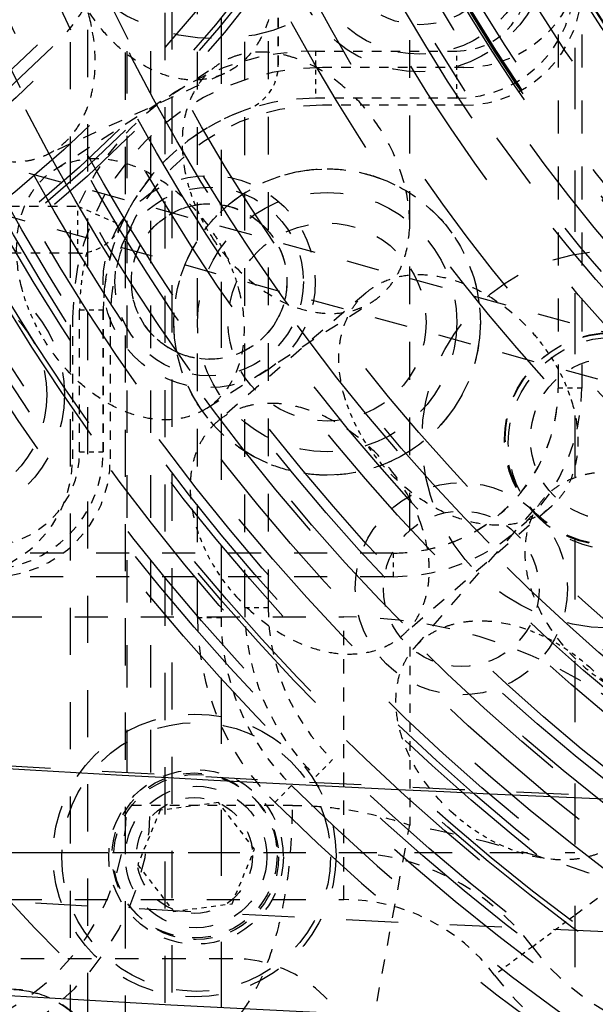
# Model space of a CAD drawing. Header units: millimetres. Extents: x 14186 to 17588, y 1400 to 3805.
# Tile 135 of 256: x 16361 to 16373, y 2681 to 2702. Entities that reach past the tile are written whole.
import ezdxf

# ---------------------------------------------------------------- set-up
doc = ezdxf.new("R2010")
doc.units = ezdxf.units.MM
doc.linetypes.add('HIDDEN', pattern=[0.2, 0.1, -0.1])
for name, color, linetype in [('1_17', 7, 'Continuous'), ('1_18_1', 7, 'Continuous'), ('1_35', 7, 'Continuous'), ('1_51', 7, 'Continuous'), ('1_58', 7, 'Continuous'), ('1_65', 7, 'Continuous'), ('1_80_13', 7, 'Continuous'), ('1_80_153', 7, 'Continuous'), ('DEFAULT_2', 8, 'HIDDEN'), ('SHELL_52', 7, 'Continuous'), ('SHELL_61_1', 7, 'Continuous')]:
    doc.layers.add(name, color=color, linetype=linetype)
doc.layers.add('dim', color=82, linetype='Continuous', lineweight=9)
doc.styles.get("Standard").update_dxf_attribs({"font": 'arial.ttf'})
doc.dimstyles.new('ISO-25', dxfattribs={"dimtxt": 2.5, "dimasz": 2.5, "dimexe": 1.25, "dimexo": 0.625, "dimtad": 1, "dimtxsty": 'Standard', "dimcen": 2.5, "dimadec": 0, "dimazin": 0, "dimtfac": 1, "dimtmove": 0, "dimatfit": 3, "dimfxl": 1, "dimarcsym": 0})

# ---------------------------------------------------------------- blocks, each defined once
blk = doc.blocks.new('*D24')
at = {"layer": 'Defpoints', "color": 0, "transparency": 16777216}
for p in [(16328.859, 2985.593), (16472.816, 2454.767)]:
    blk.add_point(p, dxfattribs=at)
at = {"layer": 'dim', "color": 0, "linetype": 'Continuous', "lineweight": -2, "transparency": 16777216}
for p, q in [((16322.578, 3008.756), (16316.296, 3031.92)), ((16328.859, 2985.593), (16472.816, 2454.767)), ((16510.019, 2317.586), (16479.098, 2431.603))]:
    blk.add_line(p, q, dxfattribs=at)
at = {"layer": 'dim', "color": 0, "transparency": 16777216}
for points in [[(16326.438, 3009.803), (16318.717, 3007.709), (16328.859, 2985.593)], [(16482.958, 2432.65), (16475.237, 2430.556), (16472.816, 2454.767)]]:
    blk.add_solid(points, dxfattribs=at)
at = {"layer": 'dim', "color": 0, "transparency": 16777216, "insert": (16518.28, 2368.594), "char_height": 30, "attachment_point": 5, "rotation": 285.1733}
blk.add_mtext('360%%D', dxfattribs=at)
blk = doc.blocks.new('*D27')
at = {"layer": 'Defpoints', "color": 0, "transparency": 16777216}
for p in [(17053.851, 3119.687), (16297.825, 2320.672)]:
    blk.add_point(p, dxfattribs=at)
at = {"layer": 'dim', "color": 0, "linetype": 'Continuous', "lineweight": -2, "transparency": 16777216}
for p, q in [((17253.469, 3330.657), (17070.346, 3137.12)), ((16297.825, 2320.672), (17053.851, 3119.687)), ((16281.33, 2303.239), (16264.835, 2285.806))]:
    blk.add_line(p, q, dxfattribs=at)
at = {"layer": 'dim', "color": 0, "transparency": 16777216}
for points in [[(17067.44, 3139.87), (17073.251, 3134.371), (17053.851, 3119.687)], [(16278.424, 2305.989), (16284.235, 2300.49), (16297.825, 2320.672)]]:
    blk.add_solid(points, dxfattribs=at)
at = {"layer": 'dim', "color": 0, "transparency": 16777216, "insert": (17191.287, 3297.171), "char_height": 30, "attachment_point": 5, "rotation": 46.5835}
blk.add_mtext('∅1100', dxfattribs=at)
blk = doc.blocks.new('*D28')
at = {"layer": 'Defpoints', "color": 0, "transparency": 16777216}
for p in [(17217.995, 2998.669), (16133.681, 2441.691)]:
    blk.add_point(p, dxfattribs=at)
at = {"layer": 'dim', "color": 0, "linetype": 'Continuous', "lineweight": -2, "transparency": 16777216}
for p, q in [((17380.14, 3081.958), (17239.343, 3009.635)), ((16133.681, 2441.691), (17217.995, 2998.669)), ((16112.333, 2430.725), (16090.984, 2419.759))]:
    blk.add_line(p, q, dxfattribs=at)
at = {"layer": 'dim', "color": 0, "transparency": 16777216}
for points in [[(17237.515, 3013.193), (17241.17, 3006.077), (17217.995, 2998.669)], [(16110.505, 2434.283), (16114.16, 2427.167), (16133.681, 2441.691)]]:
    blk.add_solid(points, dxfattribs=at)
at = {"layer": 'dim', "color": 0, "transparency": 16777216, "insert": (17310.293, 3070.985), "char_height": 30, "attachment_point": 5, "rotation": 27.1882}
blk.add_mtext('∅1219', dxfattribs=at)

msp = doc.modelspace()

# ---------------------------------------------------------------- linework, layer by layer
for centre, radius in [((16675.838, 2720.18), 609.5), ((16675.838, 2720.18), 550), ((16400.838, 2720.18), 275)]:
    msp.add_circle(centre, radius)
at = {"color": 7, "linetype": 'Continuous'}
for points, knots in [([(16397.714, 2684.637), (16390.771, 2684.726), (16363.011, 2685.439), (16335.288, 2687.581), (16314.602, 2689.986)], [0, 0, 0, 0, 0.250041, 1, 1, 1, 1]), ([(16314.03, 2685.221), (16320.969, 2684.415), (16348.76, 2681.545), (16376.7, 2680.107), (16397.65, 2679.839)], [0, 0, 0, 0, 0.250039, 1, 1, 1, 1]), ([(16506.496, 2678.869), (16473.24, 2675.491), (16406.25, 2672.793), (16339.431, 2678.274), (16306.342, 2683.031)], [0, 0, 0, 0, 0.499984, 1, 1, 1, 1])]:
    msp.add_open_spline(points, degree=3, knots=knots, dxfattribs=at)
at = {"layer": '1_17', "color": 8, "linetype": 'HIDDEN', "ltscale": 44}
msp.add_circle((16400.838, 2720.18), 55, dxfattribs=at)
at = {"layer": '1_17', "color": 8, "linetype": 'HIDDEN', "ltscale": 43}
msp.add_circle((16400.838, 2720.18), 54.5, dxfattribs=at)
at = {"layer": '1_17', "color": 8, "linetype": 'HIDDEN', "ltscale": 38}
msp.add_circle((16400.838, 2720.18), 47, dxfattribs=at)
at = {"layer": '1_17', "color": 8, "linetype": 'HIDDEN', "ltscale": 37}
for radius in [46.9, 46.8, 46.143, 46]:
    msp.add_circle((16400.838, 2720.18), radius, dxfattribs=at)
at = {"layer": '1_17', "color": 8, "linetype": 'HIDDEN', "ltscale": 36}
msp.add_circle((16400.838, 2720.18), 45, dxfattribs=at)
at = {"layer": '1_17', "color": 8, "linetype": 'HIDDEN', "ltscale": 35}
msp.add_circle((16400.838, 2720.18), 44.4, dxfattribs=at)
at = {"layer": '1_17', "color": 8, "linetype": 'HIDDEN', "ltscale": 34}
msp.add_circle((16400.838, 2720.18), 42.9, dxfattribs=at)
at = {"layer": '1_17', "color": 8, "linetype": 'HIDDEN', "ltscale": 4}
msp.add_circle((16364.775, 2684.117), 1.23, dxfattribs=at)
at = {"layer": '1_18_1', "color": 8, "linetype": 'HIDDEN', "ltscale": 3}
for p, q in [((16361.792, 2698.653), (16365.301, 2700.908)), ((16365.036, 2693.605), (16368.545, 2695.861))]:
    msp.add_line(p, q, dxfattribs=at)
msp.add_open_spline([(16369.219, 2698.384), (16369.156, 2698.62), (16368.983, 2699.084), (16368.604, 2699.723), (16368.124, 2700.281), (16367.572, 2700.726), (16367.065, 2700.986), (16366.656, 2701.108), (16366.359, 2701.156), (16366.07, 2701.16), (16365.793, 2701.121), (16365.535, 2701.039), (16365.376, 2700.956), (16365.301, 2700.908)], degree=3, knots=[0, 0, 0, 0, 0.13767, 0.278385, 0.417833, 0.551898, 0.677369, 0.736427, 0.792942, 0.847105, 0.899284, 0.950022, 1, 1, 1, 1], dxfattribs=at)
at = {"layer": '1_18_1', "color": 8, "linetype": 'HIDDEN', "ltscale": 2}
for points, knots in [([(16365.301, 2700.908), (16365.216, 2700.853), (16365.055, 2700.725), (16364.853, 2700.485), (16364.695, 2700.201), (16364.542, 2699.765), (16364.481, 2699.143), (16364.56, 2698.639), (16364.628, 2698.384)], [0, 0, 0, 0, 0.109123, 0.220409, 0.335731, 0.456465, 0.716122, 1, 1, 1, 1]), ([(16361.792, 2698.653), (16361.85, 2698.69), (16361.973, 2698.758), (16362.239, 2698.859), (16362.607, 2698.918), (16363.071, 2698.879), (16363.545, 2698.735), (16364.013, 2698.492), (16364.612, 2698.044), (16364.989, 2697.601), (16365.198, 2697.276)], [0, 0, 0, 0, 0.051546, 0.103582, 0.210671, 0.324369, 0.446163, 0.576152, 0.713279, 1, 1, 1, 1]), ([(16361.118, 2696.129), (16361.05, 2696.384), (16360.971, 2696.887), (16361.033, 2697.51), (16361.186, 2697.946), (16361.344, 2698.229), (16361.545, 2698.469), (16361.707, 2698.598), (16361.792, 2698.653)], [0, 0, 0, 0, 0.283877, 0.543532, 0.664267, 0.779589, 0.890876, 1, 1, 1, 1]), ([(16368.545, 2695.861), (16368.631, 2695.916), (16368.792, 2696.044), (16368.993, 2696.284), (16369.152, 2696.567), (16369.304, 2697.004), (16369.366, 2697.626), (16369.287, 2698.13), (16369.219, 2698.384)], [0, 0, 0, 0, 0.109123, 0.220409, 0.335731, 0.456465, 0.716121, 1, 1, 1, 1]), ([(16365.139, 2697.238), (16365.348, 2696.912), (16365.725, 2696.47), (16366.325, 2696.022), (16366.792, 2695.779), (16367.266, 2695.634), (16367.73, 2695.595), (16368.098, 2695.655), (16368.364, 2695.756), (16368.487, 2695.823), (16368.545, 2695.861)], [0, 0, 0, 0, 0.28672, 0.423847, 0.553836, 0.675631, 0.789329, 0.896419, 0.948454, 1, 1, 1, 1]), ([(16365.709, 2696.129), (16365.777, 2695.874), (16365.856, 2695.371), (16365.795, 2694.748), (16365.642, 2694.312), (16365.484, 2694.029), (16365.282, 2693.789), (16365.121, 2693.66), (16365.036, 2693.605)], [0, 0, 0, 0, 0.283877, 0.543532, 0.664267, 0.779589, 0.890876, 1, 1, 1, 1]), ([(16365.036, 2693.605), (16364.977, 2693.568), (16364.854, 2693.5), (16364.588, 2693.399), (16364.221, 2693.34), (16363.757, 2693.379), (16363.282, 2693.523), (16362.815, 2693.766), (16362.215, 2694.214), (16361.838, 2694.657), (16361.629, 2694.982)], [0, 0, 0, 0, 0.051546, 0.103582, 0.210671, 0.324369, 0.446163, 0.576152, 0.713279, 1, 1, 1, 1])]:
    msp.add_open_spline(points, degree=3, knots=knots, dxfattribs=at)
at = {"layer": '1_18_1', "color": 8, "linetype": 'HIDDEN', "ltscale": 0.9}
for points, knots in [([(16364.628, 2698.384), (16364.654, 2698.285), (16364.779, 2697.884), (16364.968, 2697.504), (16365.139, 2697.238)], [0, 0, 0, 0, 0.245467, 1, 1, 1, 1]), ([(16365.198, 2697.276), (16365.256, 2697.186), (16365.469, 2696.825), (16365.629, 2696.431), (16365.709, 2696.129)], [0, 0, 0, 0, 0.253888, 1, 1, 1, 1]), ([(16361.629, 2694.982), (16361.572, 2695.072), (16361.358, 2695.433), (16361.199, 2695.827), (16361.118, 2696.129)], [0, 0, 0, 0, 0.253888, 1, 1, 1, 1])]:
    msp.add_open_spline(points, degree=3, knots=knots, dxfattribs=at)
at = {"layer": '1_35', "color": 8, "linetype": 'HIDDEN', "ltscale": 23}
msp.add_circle((16400.838, 2720.18), 29, dxfattribs=at)
at = {"layer": '1_51', "color": 8, "linetype": 'HIDDEN', "ltscale": 33}
for radius in [41.9, 41.4]:
    msp.add_circle((16400.838, 2720.18), radius, dxfattribs=at)
at = {"layer": '1_51', "color": 8, "linetype": 'HIDDEN', "ltscale": 31}
msp.add_circle((16400.838, 2720.18), 38.657, dxfattribs=at)
at = {"layer": '1_51', "color": 8, "linetype": 'HIDDEN', "ltscale": 27}
for radius in [34, 33.5]:
    msp.add_circle((16400.838, 2720.18), radius, dxfattribs=at)
at = {"layer": '1_51', "color": 8, "linetype": 'HIDDEN', "ltscale": 26}
msp.add_circle((16400.838, 2720.18), 32.5, dxfattribs=at)
at = {"layer": '1_51', "color": 8, "linetype": 'HIDDEN', "ltscale": 4}
msp.add_circle((16373.614, 2692.956), 1.716, dxfattribs=at)
at = {"layer": '1_51', "color": 8, "linetype": 'HIDDEN', "ltscale": 29}
msp.add_arc((16400.838, 2720.18), 38, 356.25, 341.25, dxfattribs=at)
at = {"layer": '1_51', "color": 8, "linetype": 'HIDDEN', "ltscale": 25}
msp.add_arc((16400.838, 2720.18), 33, 356.25, 341.25, dxfattribs=at)
at = {"layer": '1_58', "color": 8, "linetype": 'HIDDEN', "ltscale": 3}
msp.add_line((16365.413, 2700.704), (16361.618, 2698.971), dxfattribs=at)
msp.add_open_spline([(16362.591, 2701.7), (16362.544, 2701.928), (16362.409, 2702.378), (16362.1, 2703.007), (16361.697, 2703.566), (16361.223, 2704.026), (16360.701, 2704.361), (16360.237, 2704.525), (16359.873, 2704.571), (16359.612, 2704.566), (16359.36, 2704.52), (16359.201, 2704.463), (16359.126, 2704.429)], degree=3, knots=[0, 0, 0, 0, 0.140314, 0.281895, 0.420879, 0.553766, 0.677994, 0.792547, 0.846583, 0.898816, 0.949748, 1, 1, 1, 1], dxfattribs=at)
at = {"layer": '1_58', "color": 8, "linetype": 'HIDDEN', "ltscale": 2}
for points, knots in [([(16366.386, 2703.433), (16366.446, 2703.142), (16366.487, 2702.701), (16366.424, 2702.134), (16366.322, 2701.748), (16366.167, 2701.403), (16365.961, 2701.107), (16365.71, 2700.867), (16365.514, 2700.75), (16365.413, 2700.704)], [0, 0, 0, 0, 0.285695, 0.420101, 0.547666, 0.668365, 0.782895, 0.892724, 1, 1, 1, 1]), ([(16365.413, 2700.704), (16365.35, 2700.675), (16365.219, 2700.626), (16364.941, 2700.564), (16364.569, 2700.557), (16364.115, 2700.662), (16363.666, 2700.872), (16363.238, 2701.179), (16362.708, 2701.708), (16362.398, 2702.2), (16362.237, 2702.552)], [0, 0, 0, 0, 0.051546, 0.103582, 0.210671, 0.32437, 0.446164, 0.576153, 0.713279, 1, 1, 1, 1]), ([(16361.618, 2698.971), (16361.719, 2699.017), (16361.915, 2699.134), (16362.166, 2699.373), (16362.372, 2699.67), (16362.527, 2700.015), (16362.629, 2700.401), (16362.692, 2700.968), (16362.651, 2701.409), (16362.591, 2701.7)], [0, 0, 0, 0, 0.107275, 0.217104, 0.331634, 0.452332, 0.579896, 0.714303, 1, 1, 1, 1]), ([(16358.442, 2700.819), (16358.603, 2700.467), (16358.913, 2699.975), (16359.443, 2699.446), (16359.871, 2699.139), (16360.32, 2698.929), (16360.774, 2698.824), (16361.146, 2698.83), (16361.424, 2698.893), (16361.555, 2698.942), (16361.618, 2698.971)], [0, 0, 0, 0, 0.286719, 0.423845, 0.553835, 0.67563, 0.789329, 0.896419, 0.948454, 1, 1, 1, 1])]:
    msp.add_open_spline(points, degree=3, knots=knots, dxfattribs=at)
at = {"layer": '1_65', "color": 8, "linetype": 'HIDDEN', "ltscale": 3}
for p, q in [((16368.406, 2696.047), (16365.253, 2693.315)), ((16372.335, 2691.513), (16369.182, 2688.781))]:
    msp.add_line(p, q, dxfattribs=at)
at = {"layer": '1_65', "color": 8, "linetype": 'HIDDEN', "ltscale": 2}
for points, knots in [([(16368.406, 2696.047), (16368.458, 2696.092), (16368.57, 2696.177), (16368.819, 2696.315), (16369.175, 2696.426), (16369.639, 2696.453), (16370.129, 2696.378), (16370.627, 2696.204), (16371.284, 2695.846), (16371.721, 2695.461), (16371.974, 2695.169)], [0, 0, 0, 0, 0.051546, 0.103582, 0.210671, 0.324369, 0.446162, 0.576151, 0.713278, 1, 1, 1, 1]), ([(16367.977, 2693.78), (16367.908, 2693.997), (16367.839, 2694.33), (16367.83, 2694.769), (16367.865, 2695.076), (16367.941, 2695.363), (16368.056, 2695.624), (16368.21, 2695.856), (16368.337, 2695.988), (16368.406, 2696.047)], [0, 0, 0, 0, 0.280651, 0.412671, 0.538897, 0.659716, 0.775959, 0.888862, 1, 1, 1, 1]), ([(16372.764, 2693.78), (16372.832, 2693.562), (16372.902, 2693.23), (16372.911, 2692.791), (16372.876, 2692.484), (16372.8, 2692.197), (16372.684, 2691.935), (16372.53, 2691.704), (16372.403, 2691.572), (16372.335, 2691.513)], [0, 0, 0, 0, 0.280651, 0.412671, 0.538897, 0.659716, 0.775959, 0.888862, 1, 1, 1, 1]), ([(16365.253, 2693.315), (16365.185, 2693.256), (16365.057, 2693.124), (16364.903, 2692.892), (16364.788, 2692.631), (16364.712, 2692.344), (16364.677, 2692.037), (16364.686, 2691.598), (16364.756, 2691.265), (16364.824, 2691.048)], [0, 0, 0, 0, 0.111137, 0.224039, 0.340281, 0.4611, 0.587327, 0.719348, 1, 1, 1, 1]), ([(16372.335, 2691.513), (16372.283, 2691.467), (16372.17, 2691.383), (16371.922, 2691.245), (16371.566, 2691.134), (16371.101, 2691.107), (16370.611, 2691.182), (16370.114, 2691.356), (16369.457, 2691.714), (16369.02, 2692.099), (16368.767, 2692.391)], [0, 0, 0, 0, 0.051546, 0.103582, 0.210671, 0.324369, 0.446162, 0.576151, 0.713278, 1, 1, 1, 1]), ([(16369.182, 2688.781), (16369.25, 2688.84), (16369.378, 2688.972), (16369.532, 2689.203), (16369.647, 2689.465), (16369.723, 2689.752), (16369.758, 2690.059), (16369.749, 2690.498), (16369.679, 2690.83), (16369.611, 2691.048)], [0, 0, 0, 0, 0.111137, 0.224039, 0.340282, 0.461101, 0.587327, 0.719347, 1, 1, 1, 1]), ([(16365.614, 2689.659), (16365.867, 2689.367), (16366.304, 2688.982), (16366.961, 2688.624), (16367.458, 2688.45), (16367.948, 2688.375), (16368.413, 2688.402), (16368.769, 2688.513), (16369.018, 2688.651), (16369.13, 2688.735), (16369.182, 2688.781)], [0, 0, 0, 0, 0.28672, 0.423847, 0.553837, 0.675631, 0.789329, 0.896418, 0.948454, 1, 1, 1, 1])]:
    msp.add_open_spline(points, degree=3, knots=knots, dxfattribs=at)
at = {"layer": '1_65', "color": 8, "linetype": 'HIDDEN'}
for points, knots in [([(16371.974, 2695.169), (16372.063, 2695.065), (16372.394, 2694.645), (16372.644, 2694.159), (16372.764, 2693.78)], [0, 0, 0, 0, 0.256492, 1, 1, 1, 1]), ([(16368.767, 2692.391), (16368.677, 2692.494), (16368.347, 2692.915), (16368.096, 2693.401), (16367.977, 2693.78)], [0, 0, 0, 0, 0.256492, 1, 1, 1, 1]), ([(16364.824, 2691.048), (16364.863, 2690.924), (16365.053, 2690.423), (16365.349, 2689.965), (16365.614, 2689.659)], [0, 0, 0, 0, 0.242629, 1, 1, 1, 1])]:
    msp.add_open_spline(points, degree=3, knots=knots, dxfattribs=at)
at = {"layer": '1_65', "color": 8, "linetype": 'HIDDEN', "ltscale": 3}
msp.add_open_spline([(16369.611, 2691.048), (16369.535, 2691.289), (16369.325, 2691.765), (16368.877, 2692.408), (16368.317, 2692.96), (16367.683, 2693.383), (16367.113, 2693.61), (16366.661, 2693.697), (16366.338, 2693.714), (16366.029, 2693.685), (16365.741, 2693.609), (16365.479, 2693.487), (16365.324, 2693.376), (16365.253, 2693.315)], degree=3, knots=[0, 0, 0, 0, 0.134388, 0.273845, 0.413665, 0.54907, 0.676101, 0.735817, 0.79282, 0.847267, 0.899531, 0.950191, 1, 1, 1, 1], dxfattribs=at)
at = {"layer": '1_80_13', "color": 8, "linetype": 'HIDDEN', "ltscale": 0.9}
for p, q in [((16364.046, 2685.076), (16363.569, 2683.921)), ((16365.285, 2685.24), (16364.046, 2685.076)), ((16366.047, 2684.249), (16365.285, 2685.24)), ((16365.57, 2683.094), (16366.047, 2684.249)), ((16363.569, 2683.921), (16364.331, 2682.93)), ((16364.331, 2682.93), (16365.57, 2683.094))]:
    msp.add_line(p, q, dxfattribs=at)
at = {"layer": '1_80_13', "color": 8, "linetype": 'HIDDEN', "ltscale": 7}
msp.add_circle((16364.808, 2684.085), 2.85, dxfattribs=at)
at = {"layer": '1_80_13', "color": 8, "linetype": 'HIDDEN', "ltscale": 4}
msp.add_circle((16364.808, 2684.085), 1.85, dxfattribs=at)
at = {"layer": '1_80_13', "color": 8, "linetype": 'HIDDEN', "ltscale": 5}
msp.add_circle((16364.808, 2684.085), 1.5, dxfattribs=at)
at = {"layer": '1_80_153', "color": 8, "linetype": 'HIDDEN', "ltscale": 34}
for radius in [42.5, 42]:
    msp.add_circle((16400.838, 2720.18), radius, dxfattribs=at)
at = {"layer": '1_80_153', "color": 8, "linetype": 'HIDDEN', "ltscale": 28}
msp.add_circle((16400.838, 2720.18), 35.3, dxfattribs=at)
at = {"layer": '1_80_153', "color": 8, "linetype": 'HIDDEN', "ltscale": 27}
for radius in [34, 33.5]:
    msp.add_circle((16400.838, 2720.18), radius, dxfattribs=at)
at = {"layer": '1_80_153', "color": 8, "linetype": 'HIDDEN', "ltscale": 26}
msp.add_circle((16400.838, 2720.18), 33, dxfattribs=at)
at = {"layer": '1_80_153', "color": 8, "linetype": 'HIDDEN', "ltscale": 25}
for radius in [31.33, 30.83]:
    msp.add_circle((16400.838, 2720.18), radius, dxfattribs=at)
at = {"layer": '1_80_153', "color": 8, "linetype": 'HIDDEN', "ltscale": 5}
msp.add_circle((16373.614, 2692.956), 2.25, dxfattribs=at)
at = {"layer": 'DEFAULT_2', "color": 8, "linetype": 'HIDDEN', "ltscale": 14}
msp.add_line((16365.338, 2774.683), (16365.338, 2665.677), dxfattribs=at)
at = {"layer": 'DEFAULT_2', "color": 8, "linetype": 'HIDDEN', "ltscale": 13}
msp.add_line((16372.838, 2771.447), (16372.838, 2668.913), dxfattribs=at)
at = {"layer": 'DEFAULT_2', "color": 8, "linetype": 'HIDDEN', "ltscale": 10}
for p, q in [((16363.303, 2761.147), (16363.303, 2679.212)), ((16364.302, 2679.212), (16364.302, 2761.147)), ((16362.145, 2680.37), (16362.145, 2759.99)), ((16364.144, 2759.989), (16364.144, 2680.371)), ((16362.512, 2680.626), (16362.512, 2759.734))]:
    msp.add_line(p, q, dxfattribs=at)
at = {"layer": 'DEFAULT_2', "color": 8, "linetype": 'HIDDEN', "ltscale": 9}
for p, q in [((16363.338, 2755.18), (16363.338, 2685.18)), ((16363.838, 2755.18), (16363.838, 2685.18))]:
    msp.add_line(p, q, dxfattribs=at)
at = {"layer": 'DEFAULT_2', "color": 8, "linetype": 'HIDDEN', "ltscale": 8}
for p, q in [((16364.838, 2689.164), (16364.838, 2751.196)), ((16365.838, 2689.374), (16365.838, 2750.986)), ((16366.338, 2750.986), (16366.338, 2689.374)), ((16369.338, 2691.009), (16369.338, 2712.282)), ((16311.838, 2684.18), (16372.838, 2684.18))]:
    msp.add_line(p, q, dxfattribs=at)
at = {"layer": 'DEFAULT_2', "color": 8, "linetype": 'HIDDEN', "ltscale": 7}
for p, q in [((16372.488, 2746.33), (16372.488, 2694.03)), ((16372.988, 2746.33), (16372.988, 2694.03)), ((16336.967, 2705.302), (16392.489, 2689.962)), ((16392.222, 2688.998), (16336.701, 2704.338)), ((16368.988, 2690.53), (16316.688, 2690.53)), ((16368.988, 2690.03), (16316.688, 2690.03)), ((16311.838, 2689.18), (16367.939, 2689.18)), ((16311.838, 2684.18), (16367.939, 2684.18)), ((16311.838, 2683.18), (16367.939, 2683.18))]:
    msp.add_line(p, q, dxfattribs=at)
at = {"layer": 'DEFAULT_2', "color": 8, "linetype": 'HIDDEN', "ltscale": 2}
for p, q in [((16366.551, 2700.882), (16366.551, 2703.487)), ((16370.488, 2700.83), (16367.488, 2700.83)), ((16370.488, 2700.03), (16367.488, 2700.03)), ((16362.188, 2695.53), (16362.188, 2692.53)), ((16362.838, 2692.68), (16362.838, 2695.68)), ((16362.988, 2695.53), (16362.988, 2692.53)), ((16369.338, 2688.539), (16369.338, 2684.761)), ((16366.853, 2685.18), (16363.338, 2685.18)), ((16372.838, 2682.853), (16375.939, 2685.18))]:
    msp.add_line(p, q, dxfattribs=at)
at = {"layer": 'DEFAULT_2', "color": 8, "linetype": 'HIDDEN', "ltscale": 0.4}
for p, q in [((16372.988, 2694.03), (16372.488, 2694.03)), ((16368.988, 2690.53), (16368.988, 2690.03)), ((16365.838, 2689.374), (16366.338, 2689.374)), ((16364.838, 2689.164), (16365.338, 2689.164)), ((16367.349, 2685.792), (16367.698, 2686.15)), ((16366.481, 2685.242), (16366.832, 2685.599))]:
    msp.add_line(p, q, dxfattribs=at)
at = {"layer": 'DEFAULT_2', "color": 8, "linetype": 'HIDDEN', "ltscale": 3}
for p, q in [((16369.438, 2688.524), (16372.17, 2691.677)), ((16367.939, 2683.18), (16367.939, 2689.18)), ((16368.427, 2679.845), (16369.338, 2684.761))]:
    msp.add_line(p, q, dxfattribs=at)
at = {"layer": 'DEFAULT_2', "color": 8, "linetype": 'HIDDEN', "ltscale": 0.8}
msp.add_line((16371.939, 2682.18), (16372.838, 2682.853), dxfattribs=at)
at = {"layer": 'DEFAULT_2', "color": 8, "linetype": 'HIDDEN', "ltscale": 0.7}
msp.add_line((16371.939, 2682.18), (16371.139, 2681.58), dxfattribs=at)
at = {"layer": 'DEFAULT_2', "color": 8, "linetype": 'HIDDEN', "ltscale": 5}
msp.add_line((16356.088, 2681.93), (16365.588, 2681.93), dxfattribs=at)
at = {"layer": 'DEFAULT_2', "color": 8, "linetype": 'HIDDEN', "ltscale": 45}
msp.add_circle((16400.838, 2720.18), 56, dxfattribs=at)
at = {"layer": 'DEFAULT_2', "color": 8, "linetype": 'HIDDEN', "ltscale": 44}
for radius in [55.5, 55]:
    msp.add_circle((16400.838, 2720.18), radius, dxfattribs=at)
at = {"layer": 'DEFAULT_2', "color": 8, "linetype": 'HIDDEN', "ltscale": 43}
msp.add_circle((16400.838, 2720.18), 54.5, dxfattribs=at)
at = {"layer": 'DEFAULT_2', "color": 8, "linetype": 'HIDDEN', "ltscale": 38}
for radius in [48, 47.707, 47.5, 47]:
    msp.add_circle((16400.838, 2720.18), radius, dxfattribs=at)
at = {"layer": 'DEFAULT_2', "color": 8, "linetype": 'HIDDEN', "ltscale": 37}
for radius in [46.9, 45.793]:
    msp.add_circle((16400.838, 2720.18), radius, dxfattribs=at)
at = {"layer": 'DEFAULT_2', "color": 8, "linetype": 'HIDDEN', "ltscale": 36}
for radius in [45.5, 45, 44.5]:
    msp.add_circle((16400.838, 2720.18), radius, dxfattribs=at)
at = {"layer": 'DEFAULT_2', "color": 8, "linetype": 'HIDDEN', "ltscale": 35}
for radius in [44, 43.8]:
    msp.add_circle((16400.838, 2720.18), radius, dxfattribs=at)
at = {"layer": 'DEFAULT_2', "color": 8, "linetype": 'HIDDEN', "ltscale": 34}
msp.add_circle((16400.838, 2720.18), 42.5, dxfattribs=at)
at = {"layer": 'DEFAULT_2', "color": 8, "linetype": 'HIDDEN', "ltscale": 33}
msp.add_circle((16400.838, 2720.18), 41.9, dxfattribs=at)
at = {"layer": 'DEFAULT_2', "color": 8, "linetype": 'HIDDEN', "ltscale": 29}
for radius in [36.931, 36.436, 35.75]:
    msp.add_circle((16400.838, 2720.18), radius, dxfattribs=at)
at = {"layer": 'DEFAULT_2', "color": 8, "linetype": 'HIDDEN', "ltscale": 28}
for radius in [35.3, 35.252, 35.25, 35.221, 35]:
    msp.add_circle((16400.838, 2720.18), radius, dxfattribs=at)
at = {"layer": 'DEFAULT_2', "color": 8, "linetype": 'HIDDEN', "ltscale": 27}
for radius in [34, 33.5]:
    msp.add_circle((16400.838, 2720.18), radius, dxfattribs=at)
at = {"layer": 'DEFAULT_2', "color": 8, "linetype": 'HIDDEN', "ltscale": 26}
for radius in [33.086, 33, 32.995, 32.5, 32.25, 32]:
    msp.add_circle((16400.838, 2720.18), radius, dxfattribs=at)
at = {"layer": 'DEFAULT_2', "color": 8, "linetype": 'HIDDEN', "ltscale": 25}
for radius in [31.85, 31.639, 31.25, 30.995]:
    msp.add_circle((16400.838, 2720.18), radius, dxfattribs=at)
at = {"layer": 'DEFAULT_2', "color": 8, "linetype": 'HIDDEN', "ltscale": 24}
for radius in [30.5, 30, 29.7, 29.5]:
    msp.add_circle((16400.838, 2720.18), radius, dxfattribs=at)
at = {"layer": 'DEFAULT_2', "color": 8, "linetype": 'HIDDEN', "ltscale": 23}
for centre, radius in [((16342.838, 2720.18), 29.1), ((16342.838, 2720.18), 29), ((16400.838, 2720.18), 29.05), ((16400.838, 2720.18), 29), ((16400.838, 2720.18), 28.75), ((16400.838, 2720.18), 28.7), ((16342.838, 2720.18), 28.5), ((16400.838, 2720.18), 28.5)]:
    msp.add_circle(centre, radius, dxfattribs=at)
at = {"layer": 'DEFAULT_2', "color": 8, "linetype": 'HIDDEN', "ltscale": 22}
for radius in [28, 27.916]:
    msp.add_circle((16400.838, 2720.18), radius, dxfattribs=at)
at = {"layer": 'DEFAULT_2', "color": 8, "linetype": 'HIDDEN', "ltscale": 21}
msp.add_circle((16342.838, 2720.18), 26.75, dxfattribs=at)
at = {"layer": 'DEFAULT_2', "color": 8, "linetype": 'HIDDEN', "ltscale": 20}
for radius in [25, 24.5]:
    msp.add_circle((16342.838, 2720.18), radius, dxfattribs=at)
at = {"layer": 'DEFAULT_2', "color": 8, "linetype": 'HIDDEN', "ltscale": 18}
for radius in [23, 22.5, 22]:
    msp.add_circle((16342.838, 2720.18), radius, dxfattribs=at)
at = {"layer": 'DEFAULT_2', "color": 8, "linetype": 'HIDDEN', "ltscale": 15}
for radius in [19, 18.5]:
    msp.add_circle((16342.838, 2720.18), radius, dxfattribs=at)
at = {"layer": 'DEFAULT_2', "color": 8, "linetype": 'HIDDEN', "ltscale": 8}
for centre, radius in [((16365.248, 2705.438), 4), ((16367.586, 2695.431), 3.25), ((16373.598, 2692.94), 4)]:
    msp.add_circle(centre, radius, dxfattribs=at)
at = {"layer": 'DEFAULT_2', "color": 8, "linetype": 'HIDDEN', "ltscale": 7}
for centre, radius in [((16369.551, 2703.487), 2.75), ((16367.586, 2695.431), 2.75), ((16359.265, 2693.89), 2.75), ((16364.775, 2684.117), 3)]:
    msp.add_circle(centre, radius, dxfattribs=at)
at = {"layer": 'DEFAULT_2', "color": 8, "linetype": 'HIDDEN', "ltscale": 6}
for centre in [(16369.551, 2703.487), (16359.265, 2693.89)]:
    msp.add_circle(centre, 2.375, dxfattribs=at)
at = {"layer": 'DEFAULT_2', "color": 8, "linetype": 'HIDDEN', "ltscale": 5}
for centre, radius in [((16365.085, 2696.29), 2.25), ((16365.085, 2696.29), 2), ((16367.586, 2695.431), 2.1), ((16373.598, 2692.94), 2.25), ((16373.678, 2692.861), 2.25), ((16370.432, 2689.774), 2.25), ((16360.838, 2679.18), 2.1)]:
    msp.add_circle(centre, radius, dxfattribs=at)
at = {"layer": 'DEFAULT_2', "color": 8, "linetype": 'HIDDEN', "ltscale": 4}
for centre, radius in [((16365.085, 2696.29), 1.65), ((16370.432, 2689.774), 1.65), ((16364.775, 2684.117), 1.75), ((16364.808, 2684.085), 1.75)]:
    msp.add_circle(centre, radius, dxfattribs=at)
at = {"layer": 'DEFAULT_2', "color": 8, "linetype": 'HIDDEN', "ltscale": 31}
msp.add_arc((16400.838, 2720.18), 56.5, 236.727, 123.273, dxfattribs=at)
at = {"layer": 'DEFAULT_2', "color": 8, "linetype": 'HIDDEN', "ltscale": 29}
for radius in [49, 48.5]:
    msp.add_arc((16400.838, 2720.18), radius, 225.4807, 134.5193, dxfattribs=at)
at = {"layer": 'DEFAULT_2', "color": 8, "linetype": 'HIDDEN', "ltscale": 12}
msp.add_arc((16400.838, 2720.18), 36.25, 105.0899, 254.9101, dxfattribs=at)
at = {"layer": 'DEFAULT_2', "color": 8, "linetype": 'HIDDEN', "ltscale": 24}
msp.add_arc((16400.838, 2720.18), 32.475, 194.0749, 165.9251, dxfattribs=at)
at = {"layer": 'DEFAULT_2', "color": 8, "linetype": 'HIDDEN', "ltscale": 8}
msp.add_arc((16342.838, 2720.18), 18.971, 270, 90, dxfattribs=at)
at = {"layer": 'DEFAULT_2', "color": 8, "linetype": 'HIDDEN', "ltscale": 2}
for centre, radius, start, end in [((16370.488, 2703.33), 2.5, 270, 360), ((16370.488, 2702.53), 2.5, 270, 0), ((16360.338, 2692.68), 2.5, 270, 0), ((16359.688, 2692.53), 2.5, 270, 0), ((16360.488, 2692.53), 2.5, 270, 0), ((16370.838, 2689.374), 5, 180, 225.7593), ((16370.838, 2689.374), 4.5, 180, 225.7593), ((16370.338, 2689.164), 5, 180, 225.4807), ((16367.939, 2679.18), 4, 36.8698, 90)]:
    msp.add_arc(centre, radius, start, end, dxfattribs=at)
at = {"layer": 'DEFAULT_2', "color": 8, "linetype": 'HIDDEN', "ltscale": 4}
for centre, radius, start, end in [((16367.488, 2695.53), 5.3, 90, 180), ((16367.488, 2695.53), 4.5, 90, 180), ((16358.338, 2685.18), 5.5, 270, 360), ((16358.338, 2685.18), 5, 270, 0), ((16365.588, 2679.18), 2.75, 270, 90)]:
    msp.add_arc(centre, radius, start, end, dxfattribs=at)
at = {"layer": 'DEFAULT_2', "color": 8, "linetype": 'HIDDEN', "ltscale": 0.9}
msp.add_arc((16365.551, 2700.882), 1, 288.9544, 0, dxfattribs=at)
at = {"layer": 'DEFAULT_2', "color": 8, "linetype": 'HIDDEN', "ltscale": 3}
for centre, radius, start, end in [((16367.338, 2695.68), 4.5, 108.9544, 180), ((16368.988, 2694.03), 4, 270, 0), ((16368.988, 2694.03), 3.5, 270, 0), ((16370.338, 2689.164), 5.5, 180, 225.4807), ((16367.939, 2679.18), 5, 36.8699, 90), ((16375.939, 2685.18), 5, 216.8699, 270), ((16375.939, 2685.18), 6, 216.87, 270)]:
    msp.add_arc(centre, radius, start, end, dxfattribs=at)
at = {"layer": 'DEFAULT_2', "color": 8, "linetype": 'HIDDEN', "ltscale": 5}
for centre, radius, start, end in [((16367.939, 2679.18), 10, 36.8699, 90), ((16364.782, 2660.18), 25, 58.9973, 79.5009)]:
    msp.add_arc(centre, radius, start, end, dxfattribs=at)
at = {"layer": 'DEFAULT_2', "color": 8, "linetype": 'HIDDEN', "ltscale": 10}
msp.add_open_spline([(16342.838, 2745.18), (16344.471, 2745.179), (16346.932, 2744.938), (16350.106, 2744.142), (16353.189, 2743.039), (16356.817, 2741.1), (16360.629, 2737.971), (16363.758, 2734.159), (16366.084, 2729.809), (16367.515, 2725.088), (16367.999, 2720.18), (16367.515, 2715.271), (16366.084, 2710.551), (16363.758, 2706.201), (16360.629, 2702.388), (16356.817, 2699.259), (16353.189, 2697.321), (16350.107, 2696.218), (16346.932, 2695.422), (16344.471, 2695.182), (16342.838, 2695.18)], degree=3, knots=[0, 0, 0, 0, 0.062492, 0.093775, 0.125056, 0.187547, 0.250038, 0.312529, 0.37502, 0.437511, 0.500001, 0.562491, 0.624981, 0.687471, 0.749962, 0.812452, 0.874942, 0.906224, 0.937507, 1, 1, 1, 1], dxfattribs=at)
at = {"layer": 'DEFAULT_2', "color": 8, "linetype": 'HIDDEN', "ltscale": 4}
for points in [[(16367.586, 2692.181), (16367.374, 2692.184), (16366.948, 2692.225), (16366.132, 2692.468), (16365.228, 2693.074), (16364.506, 2694.155), (16364.252, 2695.431), (16364.506, 2696.707), (16365.228, 2697.788), (16366.132, 2698.394), (16366.948, 2698.638), (16367.374, 2698.679), (16367.586, 2698.681)], [(16367.586, 2698.681), (16367.799, 2698.679), (16368.224, 2698.637), (16369.041, 2698.394), (16369.945, 2697.788), (16370.667, 2696.707), (16370.921, 2695.431), (16370.667, 2694.155), (16369.945, 2693.074), (16369.041, 2692.469), (16368.224, 2692.224), (16367.799, 2692.183), (16367.586, 2692.181)]]:
    msp.add_open_spline(points, degree=3, knots=[0, 0, 0, 0, 0.062719, 0.12546, 0.250335, 0.375171, 0.500007, 0.62485, 0.749685, 0.874547, 0.937288, 1, 1, 1, 1], dxfattribs=at)
at = {"layer": 'DEFAULT_2', "color": 8, "linetype": 'HIDDEN', "ltscale": 3}
for points, knots in [([(16363.918, 2695.124), (16363.768, 2695.278), (16363.58, 2695.552), (16363.456, 2695.967), (16363.413, 2696.397), (16363.52, 2696.939), (16363.888, 2697.487), (16364.436, 2697.855), (16364.978, 2697.962), (16365.408, 2697.919), (16365.823, 2697.795), (16366.098, 2697.607), (16366.251, 2697.457)], [0, 0, 0, 0, 0.124892, 0.187634, 0.250375, 0.375192, 0.500022, 0.624852, 0.749663, 0.812394, 0.875128, 1, 1, 1, 1]), ([(16366.251, 2697.457), (16366.401, 2697.303), (16366.589, 2697.029), (16366.713, 2696.614), (16366.756, 2696.184), (16366.649, 2695.642), (16366.281, 2695.093), (16365.733, 2694.726), (16365.191, 2694.619), (16364.761, 2694.662), (16364.346, 2694.786), (16364.071, 2694.974), (16363.918, 2695.124)], [0, 0, 0, 0, 0.124892, 0.187634, 0.250375, 0.375192, 0.500022, 0.624852, 0.749663, 0.812394, 0.875128, 1, 1, 1, 1]), ([(16368.988, 2690.53), (16369.216, 2690.532), (16369.675, 2690.576), (16370.554, 2690.84), (16371.527, 2691.49), (16372.177, 2692.464), (16372.442, 2693.343), (16372.485, 2693.801), (16372.488, 2694.03)], [0, 0, 0, 0, 0.125289, 0.250593, 0.500002, 0.749408, 0.874712, 1, 1, 1, 1]), ([(16364.782, 2680.18), (16364.911, 2680.18), (16365.199, 2680.25), (16365.596, 2680.545), (16365.959, 2681.028), (16366.281, 2681.678), (16366.537, 2682.47), (16366.786, 2683.645), (16366.853, 2684.566), (16366.853, 2685.18)], [0, 0, 0, 0, 0.067055, 0.148374, 0.251586, 0.377631, 0.523542, 0.681722, 1, 1, 1, 1]), ([(16362.938, 2679.18), (16362.934, 2679.453), (16362.856, 2679.869), (16362.595, 2680.354), (16362.246, 2680.78), (16361.662, 2681.171), (16360.838, 2681.334), (16360.013, 2681.171), (16359.43, 2680.78), (16359.081, 2680.354), (16358.819, 2679.869), (16358.741, 2679.453), (16358.738, 2679.18)], [0, 0, 0, 0, 0.124892, 0.187634, 0.250375, 0.375192, 0.500022, 0.624852, 0.749663, 0.812394, 0.875128, 1, 1, 1, 1])]:
    msp.add_open_spline(points, degree=3, knots=knots, dxfattribs=at)
at = {"layer": 'DEFAULT_2', "color": 8, "linetype": 'HIDDEN', "ltscale": 2}
for points, knots in [([(16374.438, 2692.106), (16374.22, 2692.175), (16373.888, 2692.244), (16373.449, 2692.253), (16373.141, 2692.218), (16372.855, 2692.142), (16372.593, 2692.027), (16372.362, 2691.873), (16372.23, 2691.746), (16372.17, 2691.677)], [0, 0, 0, 0, 0.280651, 0.412671, 0.538897, 0.659716, 0.775959, 0.888862, 1, 1, 1, 1]), ([(16372.17, 2691.677), (16372.125, 2691.625), (16372.041, 2691.513), (16371.903, 2691.264), (16371.792, 2690.908), (16371.764, 2690.444), (16371.84, 2689.954), (16372.014, 2689.456), (16372.372, 2688.799), (16372.756, 2688.362), (16373.048, 2688.109)], [0, 0, 0, 0, 0.051546, 0.103582, 0.210671, 0.324369, 0.446162, 0.576151, 0.713278, 1, 1, 1, 1]), ([(16369.438, 2688.524), (16369.498, 2688.593), (16369.63, 2688.72), (16369.861, 2688.874), (16370.123, 2688.989), (16370.409, 2689.065), (16370.717, 2689.1), (16371.156, 2689.091), (16371.488, 2689.022), (16371.706, 2688.953)], [0, 0, 0, 0, 0.111137, 0.224039, 0.340282, 0.461101, 0.587327, 0.719347, 1, 1, 1, 1]), ([(16370.316, 2684.956), (16370.024, 2685.21), (16369.64, 2685.646), (16369.281, 2686.303), (16369.108, 2686.801), (16369.032, 2687.291), (16369.06, 2687.755), (16369.171, 2688.111), (16369.309, 2688.36), (16369.393, 2688.472), (16369.438, 2688.524)], [0, 0, 0, 0, 0.28672, 0.423847, 0.553837, 0.675631, 0.789329, 0.896418, 0.948454, 1, 1, 1, 1]), ([(16373.095, 2688.163), (16373.387, 2687.91), (16373.771, 2687.474), (16374.13, 2686.816), (16374.304, 2686.319), (16374.379, 2685.829), (16374.352, 2685.364), (16374.241, 2685.008), (16374.102, 2684.76), (16374.018, 2684.647), (16373.973, 2684.595)], [0, 0, 0, 0, 0.28672, 0.423847, 0.553837, 0.675631, 0.789329, 0.896418, 0.948454, 1, 1, 1, 1]), ([(16366.853, 2685.18), (16367.052, 2685.18), (16367.893, 2685.143), (16368.729, 2684.968), (16369.338, 2684.761)], [0, 0, 0, 0, 0.236276, 1, 1, 1, 1]), ([(16373.973, 2684.595), (16373.914, 2684.527), (16373.781, 2684.4), (16373.55, 2684.246), (16373.289, 2684.13), (16373.002, 2684.054), (16372.695, 2684.019), (16372.256, 2684.028), (16371.923, 2684.098), (16371.706, 2684.166)], [0, 0, 0, 0, 0.111137, 0.224039, 0.340282, 0.461101, 0.587327, 0.719347, 1, 1, 1, 1])]:
    msp.add_open_spline(points, degree=3, knots=knots, dxfattribs=at)
at = {"layer": 'DEFAULT_2', "color": 8, "linetype": 'HIDDEN', "ltscale": 11}
for points, knots in [([(16314.602, 2690.056), (16321.499, 2689.254), (16349.121, 2686.402), (16376.89, 2684.974), (16397.714, 2684.707)], [0, 0, 0, 0, 0.250039, 1, 1, 1, 1]), ([(16397.676, 2681.828), (16390.708, 2681.917), (16362.846, 2682.633), (16335.021, 2684.784), (16314.259, 2687.197)], [0, 0, 0, 0, 0.250041, 1, 1, 1, 1])]:
    msp.add_open_spline(points, degree=3, knots=knots, dxfattribs=at)
at = {"layer": 'DEFAULT_2', "color": 8, "linetype": 'HIDDEN'}
for points, knots in [([(16371.706, 2688.953), (16371.829, 2688.914), (16372.33, 2688.724), (16372.789, 2688.428), (16373.095, 2688.163)], [0, 0, 0, 0, 0.242629, 1, 1, 1, 1]), ([(16373.048, 2688.109), (16373.152, 2688.02), (16373.573, 2687.689), (16374.058, 2687.439), (16374.438, 2687.319)], [0, 0, 0, 0, 0.256492, 1, 1, 1, 1]), ([(16371.706, 2684.166), (16371.582, 2684.205), (16371.081, 2684.395), (16370.623, 2684.691), (16370.316, 2684.956)], [0, 0, 0, 0, 0.242629, 1, 1, 1, 1])]:
    msp.add_open_spline(points, degree=3, knots=knots, dxfattribs=at)
at = {"layer": 'DEFAULT_2', "color": 8, "linetype": 'HIDDEN', "ltscale": 25}
msp.add_open_spline([(16306.588, 2685.005), (16339.597, 2680.258), (16406.255, 2674.787), (16473.083, 2677.476), (16506.259, 2680.844)], degree=3, knots=[0, 0, 0, 0, 0.500015, 1, 1, 1, 1], dxfattribs=at)
at = {"layer": 'SHELL_52', "color": 8, "linetype": 'HIDDEN', "ltscale": 2}
for p, q in [((16366.551, 2703.487), (16366.551, 2700.882)), ((16367.338, 2701.18), (16370.338, 2701.18)), ((16370.338, 2700.18), (16367.338, 2700.18)), ((16359.265, 2697.89), (16362.301, 2697.89)), ((16362.301, 2696.89), (16359.265, 2696.89)), ((16362.338, 2692.68), (16362.338, 2695.68)), ((16362.838, 2695.68), (16362.838, 2692.68))]:
    msp.add_line(p, q, dxfattribs=at)
at = {"layer": 'SHELL_52', "color": 8, "linetype": 'HIDDEN', "ltscale": 0.7}
for p, q in [((16367.338, 2701.18), (16367.338, 2700.18)), ((16370.338, 2700.18), (16370.338, 2701.18)), ((16362.301, 2696.89), (16362.301, 2697.89)), ((16362.301, 2697.89), (16363.217, 2697.488))]:
    msp.add_line(p, q, dxfattribs=at)
at = {"layer": 'SHELL_52', "color": 8, "linetype": 'HIDDEN', "ltscale": 0.4}
for p, q in [((16362.838, 2695.68), (16362.338, 2695.68)), ((16362.338, 2692.68), (16362.838, 2692.68))]:
    msp.add_line(p, q, dxfattribs=at)
at = {"layer": 'SHELL_52', "color": 8, "linetype": 'HIDDEN', "ltscale": 22}
msp.add_circle((16342.838, 2720.18), 27, dxfattribs=at)
at = {"layer": 'SHELL_52', "color": 8, "linetype": 'HIDDEN', "ltscale": 21}
msp.add_circle((16342.838, 2720.18), 26.5, dxfattribs=at)
at = {"layer": 'SHELL_52', "color": 8, "linetype": 'HIDDEN', "ltscale": 17}
msp.add_arc((16342.838, 2720.18), 25, 26.8721, 333.1279, dxfattribs=at)
at = {"layer": 'SHELL_52', "color": 8, "linetype": 'HIDDEN', "ltscale": 2}
for centre, radius in [((16370.338, 2702.68), 2.5), ((16370.338, 2702.68), 1.5), ((16360.338, 2692.68), 2.5), ((16360.338, 2692.68), 2)]:
    msp.add_arc(centre, radius, 270, 0, dxfattribs=at)
at = {"layer": 'SHELL_52', "color": 8, "linetype": 'HIDDEN', "ltscale": 3}
msp.add_arc((16367.338, 2695.68), 5.5, 90, 156.3023, dxfattribs=at)
at = {"layer": 'SHELL_52', "color": 8, "linetype": 'HIDDEN', "ltscale": 0.9}
for centre, radius, start, end in [((16365.551, 2700.882), 1, 288.9544, 0), ((16367.338, 2695.68), 5, 165.7752, 180)]:
    msp.add_arc(centre, radius, start, end, dxfattribs=at)
at = {"layer": 'SHELL_52', "color": 8, "linetype": 'HIDDEN', "ltscale": 4}
msp.add_arc((16367.338, 2695.68), 4.5, 90, 180, dxfattribs=at)
at = {"layer": 'SHELL_52', "color": 8, "linetype": 'HIDDEN', "ltscale": 0.8}
msp.add_arc((16362.301, 2697.89), 1, 270, 336.3023, dxfattribs=at)
at = {"layer": 'SHELL_61_1', "color": 8, "linetype": 'HIDDEN', "ltscale": 2}
for p, q in [((16370.488, 2700.03), (16367.488, 2700.03)), ((16362.988, 2695.53), (16362.988, 2692.53))]:
    msp.add_line(p, q, dxfattribs=at)
at = {"layer": 'SHELL_61_1', "color": 8, "linetype": 'HIDDEN', "ltscale": 23}
msp.add_circle((16342.838, 2720.18), 29.25, dxfattribs=at)
at = {"layer": 'SHELL_61_1', "color": 8, "linetype": 'HIDDEN', "ltscale": 22}
msp.add_circle((16342.838, 2720.18), 27, dxfattribs=at)
at = {"layer": 'SHELL_61_1', "color": 8, "linetype": 'HIDDEN', "ltscale": 21}
msp.add_circle((16342.838, 2720.18), 26.75, dxfattribs=at)
at = {"layer": 'SHELL_61_1', "color": 8, "linetype": 'HIDDEN', "ltscale": 20}
msp.add_circle((16342.838, 2720.18), 24.5, dxfattribs=at)
at = {"layer": 'SHELL_61_1', "color": 8, "linetype": 'HIDDEN', "ltscale": 4}
msp.add_circle((16369.551, 2703.487), 1.75, dxfattribs=at)
at = {"layer": 'SHELL_61_1', "color": 8, "linetype": 'HIDDEN', "ltscale": 2}
for centre, radius, start, end in [((16360.632, 2702.978), 2, 315.9703, 60), ((16370.488, 2702.53), 2.5, 270, 0), ((16360.488, 2692.53), 2.5, 270, 0)]:
    msp.add_arc(centre, radius, start, end, dxfattribs=at)
at = {"layer": 'SHELL_61_1', "color": 8, "linetype": 'HIDDEN', "ltscale": 4}
msp.add_arc((16367.488, 2695.53), 4.5, 90, 180, dxfattribs=at)

# ---------------------------------------------------------------- dimensions: what is measured, and where the dimension line sits
at = {"layer": 'dim'}
dim = msp.add_diameter_dim_2p(p1=(16297.825, 2320.672), p2=(17053.851, 3119.687), dimstyle='ISO-25', override={"dimtxt": 30, "dimasz": 24, "dimexe": 5.997, "dimexo": 5.997, "dimgap": 5.997, "dimdsep": 46, "dimarcsym": 1}, dxfattribs=at)
dim.commit()
dim.dimension.update_dxf_attribs({"geometry": '*D27', "text_midpoint": (17207.379, 3281.945), "dimtype": 131})
dim = msp.add_diameter_dim_2p(p1=(16133.681, 2441.691), p2=(17217.995, 2998.669), dimstyle='ISO-25', override={"dimtxt": 30, "dimasz": 24, "dimexe": 5.997, "dimexo": 5.997, "dimgap": 5.997, "dimdsep": 46, "dimarcsym": 1}, dxfattribs=at)
dim.commit()
dim.dimension.update_dxf_attribs({"geometry": '*D28', "text_midpoint": (17310.293, 3070.985)})
dim = msp.add_diameter_dim_2p(p1=(16328.859, 2985.593), p2=(16472.816, 2454.767), text='360%%D', dimstyle='ISO-25', override={"dimtxt": 30, "dimasz": 24, "dimexe": 5.997, "dimexo": 5.997, "dimgap": 5.997, "dimdsep": 46, "dimarcsym": 1}, dxfattribs=at)
dim.commit()
dim.dimension.update_dxf_attribs({"geometry": '*D24', "text_midpoint": (16518.28, 2368.594)})

doc.saveas('drawing.dxf')
